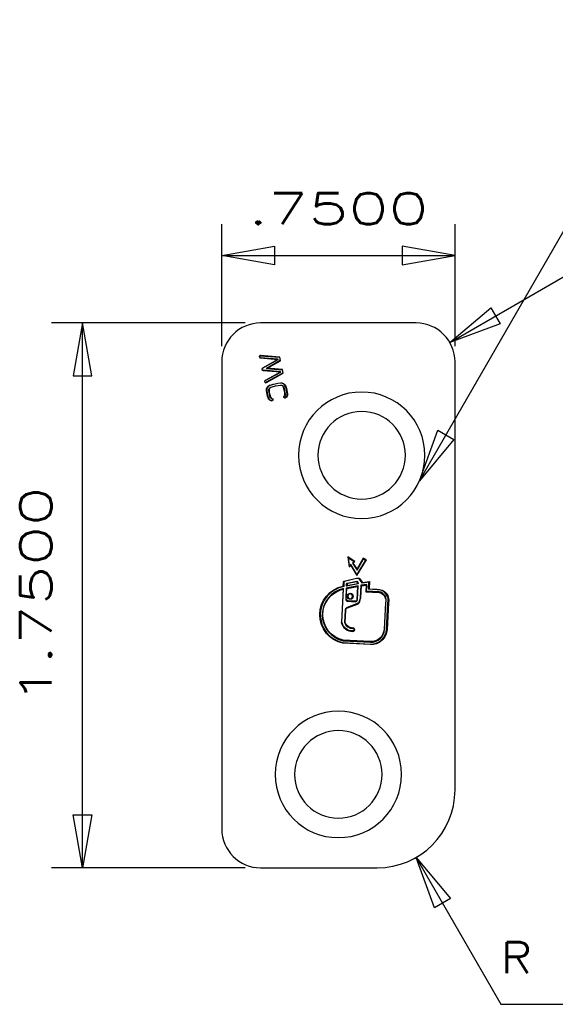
# Model space of a CAD drawing. Header units: inches. Extents: x 3 to 289, y 4 to 291.
# Tile 82 of 256: x 30.74 to 32.46, y 119.93 to 123.09. Entities that reach past the tile are written whole.
import ezdxf
from ezdxf.enums import TextEntityAlignment as Align

# ---------------------------------------------------------------- set-up
doc = ezdxf.new("R2010")
doc.units = ezdxf.units.IN
doc.header["$LTSCALE"] = 0.5
doc.header["$MEASUREMENT"] = 0
doc.layers.add('DIE', color=7, linetype='Continuous')
doc.layers.add('MFB', color=7, linetype='Continuous')
doc.styles.add('VERO0-Simplex', font='simplex_.ttf')

# ---------------------------------------------------------------- blocks, each defined once
blk = doc.blocks.new('ArrowheadClosed')
at = {"color": 0}
for p, q in [((0, 0), (-1, 0.176)), ((-1, 0.176), (-1, -0.176)), ((-1, -0.176), (0, 0))]:
    blk.add_line(p, q, dxfattribs=at)

msp = doc.modelspace()

# ---------------------------------------------------------------- linework, layer by layer
at = {"layer": 'DIE', "color": 9, "linetype": 'Continuous'}
for p, q in [((32.0145, 122.1166), (31.5145, 122.1166)), ((31.5139, 122.0042), (31.5695, 121.9996)), ((31.5702, 122.0004), (31.514, 122.005)), ((31.576, 122.0071), (31.5145, 122.0121)), ((31.5145, 122.0113), (31.5753, 122.0063)), ((31.5753, 122.0063), (31.576, 122.0071)), ((31.5753, 122.0063), (31.5776, 121.9956)), ((31.5786, 121.9952), (31.576, 122.0071)), ((31.3895, 121.9916), (31.3895, 120.4916)), ((31.5695, 121.9993), (31.5207, 121.9719)), ((31.5211, 121.9711), (31.5207, 121.9719)), ((31.5211, 121.9711), (31.5705, 121.9988)), ((31.5776, 121.9956), (31.533, 121.9706)), ((31.5358, 121.9712), (31.5786, 121.9952)), ((31.5702, 122.0004), (31.5695, 121.9996)), ((31.5695, 121.9996), (31.5695, 121.9993)), ((31.5705, 121.9988), (31.5695, 121.9993)), ((31.5705, 121.9988), (31.5702, 122.0004)), ((31.5776, 121.9956), (31.5786, 121.9952)), ((32.1395, 120.6166), (32.1395, 121.9916)), ((31.5223, 121.9644), (31.578, 121.9593)), ((31.5787, 121.9601), (31.5224, 121.9653)), ((31.5781, 121.9589), (31.5292, 121.9322)), ((31.5296, 121.9314), (31.5791, 121.9585)), ((31.5862, 121.9552), (31.5326, 121.9259)), ((31.533, 121.9706), (31.5358, 121.9712)), ((31.533, 121.9706), (31.5839, 121.9659)), ((31.533, 121.9252), (31.5872, 121.9548)), ((31.5846, 121.9667), (31.5358, 121.9712)), ((31.5787, 121.9601), (31.578, 121.9593)), ((31.578, 121.9593), (31.5781, 121.9589)), ((31.5791, 121.9585), (31.5781, 121.9589)), ((31.5791, 121.9585), (31.5787, 121.9601)), ((31.5839, 121.9659), (31.5846, 121.9667)), ((31.5839, 121.9659), (31.5862, 121.9552)), ((31.5872, 121.9548), (31.5846, 121.9667)), ((31.5862, 121.9552), (31.5872, 121.9548)), ((31.5456, 121.8775), (31.5464, 121.8777)), ((31.5999, 121.8888), (31.6008, 121.8889)), ((31.5945, 121.8766), (31.595, 121.8758)), ((31.7951, 121.3658), (31.7988, 121.3336)), ((31.7973, 121.3622), (31.7951, 121.3658)), ((31.8179, 121.3502), (31.7951, 121.3658)), ((31.8002, 121.3371), (31.7973, 121.3622)), ((31.7973, 121.3622), (31.815, 121.35)), ((31.8047, 121.3407), (31.8002, 121.3371)), ((31.8047, 121.3407), (31.8042, 121.338)), ((31.8238, 121.3085), (31.8047, 121.3407)), ((31.815, 121.35), (31.8095, 121.3453)), ((31.8095, 121.3453), (31.8246, 121.3231)), ((31.8095, 121.3453), (31.8119, 121.345)), ((31.8119, 121.345), (31.8179, 121.3502)), ((31.8245, 121.3264), (31.8119, 121.345)), ((31.815, 121.35), (31.8179, 121.3502)), ((31.8237, 121.3051), (31.8546, 121.3553)), ((31.8521, 121.3547), (31.8238, 121.3085)), ((31.8441, 121.3612), (31.8245, 121.3264)), ((31.8246, 121.3231), (31.8448, 121.3588)), ((31.8448, 121.3588), (31.8441, 121.3612)), ((31.8546, 121.3553), (31.8441, 121.3612)), ((31.8448, 121.3588), (31.8521, 121.3547)), ((31.8521, 121.3547), (31.8546, 121.3553)), ((31.7988, 121.3336), (31.8042, 121.338)), ((31.8002, 121.3371), (31.7988, 121.3336)), ((31.8042, 121.338), (31.8237, 121.3051)), ((31.8238, 121.3085), (31.8237, 121.3051)), ((31.8246, 121.3231), (31.8245, 121.3264)), ((31.7801, 121.2715), (31.7808, 121.2842)), ((31.7808, 121.2842), (31.7829, 121.2878)), ((31.7825, 121.2837), (31.7808, 121.2842)), ((31.7825, 121.2837), (31.7818, 121.27)), ((31.784, 121.2863), (31.7825, 121.2837)), ((31.7829, 121.2878), (31.8223, 121.2973)), ((31.784, 121.2863), (31.7829, 121.2878)), ((31.8225, 121.2955), (31.784, 121.2863)), ((31.8286, 121.2786), (31.7903, 121.2716)), ((31.7903, 121.2716), (31.7906, 121.2775)), ((31.7906, 121.2775), (31.7929, 121.2809)), ((31.7906, 121.2775), (31.7923, 121.2769)), ((31.7922, 121.2737), (31.8266, 121.2801)), ((31.7923, 121.2769), (31.7922, 121.2737)), ((31.794, 121.2793), (31.7923, 121.2769)), ((31.7929, 121.2809), (31.8241, 121.287)), ((31.7929, 121.2809), (31.794, 121.2793)), ((31.8236, 121.2851), (31.794, 121.2793)), ((31.8225, 121.2955), (31.8223, 121.2973)), ((31.8223, 121.2973), (31.8318, 121.2968)), ((31.8309, 121.2951), (31.8225, 121.2955)), ((31.8241, 121.287), (31.8236, 121.2851)), ((31.8238, 121.2849), (31.8236, 121.2851)), ((31.8241, 121.287), (31.825, 121.2862)), ((31.8286, 121.2786), (31.8266, 121.2801)), ((31.8309, 121.2951), (31.8318, 121.2968)), ((31.8417, 121.281), (31.8309, 121.2951)), ((31.8318, 121.2968), (31.8425, 121.2829)), ((31.856, 121.2765), (31.8368, 121.2741)), ((31.8626, 121.2837), (31.8417, 121.281)), ((31.8417, 121.281), (31.8425, 121.2829)), ((31.8425, 121.2829), (31.8645, 121.2857)), ((31.856, 121.2765), (31.8541, 121.2745)), ((31.8549, 121.2552), (31.856, 121.2765)), ((31.8614, 121.2611), (31.8626, 121.2837)), ((31.8626, 121.2837), (31.8645, 121.2857)), ((31.8645, 121.2857), (31.8633, 121.2628)), ((31.7796, 121.2613), (31.7741, 121.1559)), ((31.7758, 121.156), (31.7815, 121.2636)), ((31.7815, 121.2636), (31.7796, 121.2613)), ((31.7818, 121.27), (31.7801, 121.2715)), ((31.7899, 121.2651), (31.7881, 121.2299)), ((31.8283, 121.2722), (31.7899, 121.2651)), ((31.7899, 121.2651), (31.7916, 121.2637)), ((31.7899, 121.2298), (31.7916, 121.2637)), ((31.7903, 121.2716), (31.7922, 121.2737)), ((31.7916, 121.2637), (31.8264, 121.2701)), ((31.8264, 121.2701), (31.8242, 121.228)), ((31.826, 121.2279), (31.8283, 121.2722)), ((31.8283, 121.2722), (31.8264, 121.2701)), ((31.8368, 121.2741), (31.8347, 121.2342)), ((31.8365, 121.2341), (31.8385, 121.2725)), ((31.8368, 121.2741), (31.8385, 121.2725)), ((31.8385, 121.2725), (31.8541, 121.2745)), ((31.8541, 121.2745), (31.853, 121.2535)), ((31.8549, 121.2552), (31.853, 121.2535)), ((31.853, 121.2535), (31.8955, 121.2513)), ((31.8957, 121.2531), (31.8549, 121.2552)), ((31.8614, 121.2611), (31.8633, 121.2628)), ((31.8887, 121.2597), (31.8614, 121.2611)), ((31.8633, 121.2628), (31.8887, 121.2615)), ((31.8887, 121.2597), (31.8887, 121.2615)), ((31.8957, 121.2531), (31.8955, 121.2513)), ((31.8253, 121.2152), (31.793, 121.203)), ((31.7936, 121.2014), (31.8259, 121.2135)), ((31.8187, 121.223), (31.7948, 121.2242)), ((31.7948, 121.2225), (31.8186, 121.2212)), ((31.8344, 121.2319), (31.8317, 121.2223)), ((31.8334, 121.2218), (31.8361, 121.2315)), ((31.9158, 121.218), (31.9113, 121.1327)), ((31.9131, 121.1326), (31.9175, 121.2177)), ((31.9175, 121.2177), (31.9158, 121.218)), ((31.9193, 121.1323), (31.9237, 121.2166)), ((31.9255, 121.2164), (31.9211, 121.1322)), ((31.9237, 121.2166), (31.9255, 121.2164)), ((31.7862, 121.1937), (31.7841, 121.1542)), ((31.7859, 121.1544), (31.788, 121.1936)), ((31.7758, 121.156), (31.7741, 121.1559)), ((31.7841, 121.1542), (31.7859, 121.1544)), ((31.7794, 121.0898), (31.7791, 121.088)), ((31.8669, 121.0834), (31.7791, 121.088)), ((31.7794, 121.0898), (31.867, 121.0852)), ((31.7802, 121.096), (31.7804, 121.0978)), ((31.7802, 121.096), (31.8673, 121.0914)), ((31.8674, 121.0932), (31.7804, 121.0978)), ((31.5145, 120.3666), (31.8895, 120.3666))]:
    msp.add_line(p, q, dxfattribs=at)
at = {"layer": 'DIE', "color": 4, "linetype": 'Continuous'}
for p, q in [((31.514, 122.005), (31.5139, 122.0042)), ((31.5145, 122.0113), (31.5145, 122.0121)), ((31.5224, 121.9653), (31.5223, 121.9644)), ((31.5296, 121.9314), (31.5292, 121.9322)), ((31.5326, 121.9259), (31.533, 121.9252)), ((31.5454, 121.9163), (31.5451, 121.9171)), ((31.5472, 121.9103), (31.5475, 121.9095)), ((31.5781, 121.9232), (31.578, 121.9241)), ((31.5789, 121.917), (31.579, 121.9161)), ((31.5891, 121.9102), (31.5882, 121.9099)), ((31.5951, 121.9118), (31.5959, 121.9121)), ((31.5345, 121.899), (31.5337, 121.8988)), ((31.5407, 121.8999), (31.5416, 121.9)), ((31.591, 121.8817), (31.5905, 121.8825)), ((31.5937, 121.8878), (31.5928, 121.8877)), ((31.5395, 121.8759), (31.5387, 121.8756)), ((31.5494, 121.867), (31.5493, 121.8661)), ((31.5505, 121.8731), (31.5506, 121.874)), ((31.825, 121.2862), (31.8238, 121.2849)), ((31.7881, 121.2299), (31.7899, 121.2298)), ((31.7948, 121.2225), (31.7948, 121.2242)), ((31.8186, 121.2212), (31.8187, 121.223)), ((31.826, 121.2279), (31.8242, 121.228)), ((31.8253, 121.2152), (31.8259, 121.2135)), ((31.8317, 121.2223), (31.8334, 121.2218)), ((31.8344, 121.2319), (31.8361, 121.2315)), ((31.8347, 121.2342), (31.8365, 121.2341)), ((31.7862, 121.1937), (31.788, 121.1936)), ((31.793, 121.203), (31.7936, 121.2014)), ((31.9131, 121.1326), (31.9113, 121.1327)), ((31.9193, 121.1323), (31.9211, 121.1322)), ((31.8673, 121.0914), (31.8674, 121.0932)), ((31.867, 121.0852), (31.8669, 121.0834))]:
    msp.add_line(p, q, dxfattribs=at)
at = {"layer": 'DIE', "color": 9, "linetype": 'Continuous', "extrusion": (0, 0, -1)}
for centre, radius in [((-31.8395, 121.6916), 0.2031), ((-31.8395, 121.6916), 0.1406), ((-31.8026, 121.2386), 0.00784), ((-31.7645, 120.6666), 0.2031), ((-31.7645, 120.6666), 0.1406)]:
    msp.add_circle(centre, radius, dxfattribs=at)
at = {"layer": 'DIE', "color": 9, "linetype": 'Continuous'}
msp.add_circle((31.8026, 121.2386), 0.0096, dxfattribs=at)
for centre, radius, start, end in [((31.5145, 121.9916), 0.125, 90, 180), ((32.0145, 121.9916), 0.125, 0, 90), ((31.5142, 122.0081), 0.004, 85.3, 265.3), ((31.5227, 121.9684), 0.004, 119.6981, 264.7198), ((31.5311, 121.9287), 0.004, 118.6985, 298.6985), ((31.55, 121.9013), 0.0157, 107.115, 188.6087), ((31.55, 121.9013), 0.00852, 107.1152, 188.6091), ((31.6006, 121.737), 0.1875, 96.8847, 107.1151), ((31.6006, 121.737), 0.1804, 96.8847, 107.1151), ((31.58, 121.9077), 0.0157, 15.3911, 96.8847), ((31.58, 121.9077), 0.00852, 15.3911, 96.8847), ((31.4143, 121.8621), 0.1804, 8.1677, 15.3911), ((31.4143, 121.8621), 0.1875, 8.1855, 15.3911), ((31.7199, 121.927), 0.1875, 188.6088, 195.8323), ((31.7199, 121.927), 0.1804, 188.6088, 195.8603), ((31.5516, 121.8793), 0.00538, 196.7734, 260.1362), ((31.5928, 121.8791), 0.00312, 123.8638, 303.8638), ((31.5875, 121.8869), 0.00538, 303.8638, 8.1677), ((31.5874, 121.887), 0.0126, 304.131, 8.1619), ((31.5516, 121.8793), 0.0125, 195.8323, 260.1362), ((31.55, 121.8701), 0.00312, 260.1362, 80.1362), ((31.818, 121.2783), 0.00878, 11.5992, 48.6574), ((31.7983, 121.1796), 0.0918, 100.3791, 258.0738), ((31.7983, 121.1796), 0.0856, 101.3763, 257.753), ((31.8908, 121.2256), 0.0341, 344.7272, 93.5115), ((31.8908, 121.2256), 0.0279, 343.4151, 79.7946), ((31.7951, 121.2295), 0.00703, 177, 267), ((31.8189, 121.2282), 0.00703, 267, 357), ((31.8216, 121.2251), 0.0123, 290.6817, 344.703), ((31.8242, 121.2347), 0.0123, 344.703, 357), ((31.7967, 121.1931), 0.0105, 110.6817, 177), ((31.8097, 121.162), 0.0362, 189.6965, 272.611), ((31.8105, 121.1628), 0.0277, 198.1894, 271.2857), ((31.8115, 121.1314), 0.00552, 267.9931, 95.9149), ((32.0551, 121.1272), 0.2437, 179.9018, 180.3167), ((31.8696, 121.1349), 0.0497, 267, 357), ((31.8696, 121.1349), 0.0435, 267, 357), ((31.8895, 120.6166), 0.25, 270, 0), ((31.5145, 120.4916), 0.125, 180, 270)]:
    msp.add_arc(centre, radius, start, end, dxfattribs=at)
at = {"layer": 'DIE', "color": 9, "linetype": 'Continuous', "extrusion": (0, 0, -1)}
for centre, radius, start, end in [((-31.5142, 122.0081), 0.00312, 274.7, 94.7), ((-31.5227, 121.9684), 0.00313, 275.2802, 60.2443), ((-31.5311, 121.9287), 0.00312, 241.3015, 61.3015), ((-31.55, 121.9013), 0.0165, 351.3913, 72.885), ((-31.55, 121.9013), 0.0094, 351.3909, 72.8848), ((-31.6006, 121.737), 0.1884, 72.8849, 83.1153), ((-31.6006, 121.737), 0.1813, 72.8849, 83.1153), ((-31.58, 121.9077), 0.0165, 83.1153, 164.6089), ((-31.58, 121.9077), 0.0094, 83.1153, 164.6089), ((-31.4143, 121.8621), 0.1813, 164.6089, 171.8323), ((-31.4143, 121.8621), 0.1884, 164.6089, 171.8145), ((-31.7199, 121.927), 0.1884, 344.1677, 351.3912), ((-31.7199, 121.927), 0.1813, 344.1376, 351.3912), ((-31.5516, 121.8793), 0.00625, 279.8638, 343.2929), ((-31.5928, 121.8791), 0.004, 236.1592, 56.1362), ((-31.5875, 121.8869), 0.00625, 171.8323, 236.1362), ((-31.5874, 121.887), 0.0135, 171.8366, 235.8932), ((-31.5516, 121.8793), 0.0134, 279.8638, 344.1677), ((-31.55, 121.8701), 0.004, 99.8638, 279.8638), ((-31.818, 121.2783), 0.0105, 131.3426, 178.2042), ((-31.7983, 121.1796), 0.0936, 281.8415, 78.7667), ((-31.7983, 121.1796), 0.0838, 282.344, 77.0651), ((-31.8908, 121.2256), 0.0359, 86.6506, 194.9664), ((-31.8908, 121.2256), 0.0261, 100.4451, 197.0383), ((-31.7951, 121.2295), 0.00527, 273, 3), ((-31.8189, 121.2282), 0.00527, 183, 273), ((-31.8216, 121.2251), 0.0105, 195.297, 249.3183), ((-31.8242, 121.2347), 0.0105, 183, 195.297), ((-31.7967, 121.1931), 0.00878, 3, 69.3183), ((-31.8097, 121.162), 0.0344, 267.2607, 349.9808), ((-31.8105, 121.1628), 0.026, 268.8842, 341.0942), ((-31.9888, 121.1478), 0.1782, 355.9317, 356.4993), ((-31.8115, 121.1314), 0.00376, 83.0854, 273), ((-31.8696, 121.1349), 0.0515, 183, 273), ((-31.8696, 121.1349), 0.0417, 183, 273)]:
    msp.add_arc(centre, radius, start, end, dxfattribs=at)
at = {"layer": 'MFB', "color": 56, "linetype": 'Continuous'}
for p, q in [((32.0252, 121.6094), (32.8804, 123.0906)), ((31.3895, 122.0416), (31.3895, 122.4336)), ((32.1395, 122.0416), (32.1395, 122.4336)), ((31.3895, 122.3336), (32.1395, 122.3336)), ((32.1227, 122.0541), (32.556, 122.3043)), ((31.4645, 122.1166), (30.8417, 122.1166)), ((30.9417, 120.3666), (30.9417, 122.1166)), ((32.0145, 120.4001), (32.2869, 119.9282)), ((31.4645, 120.3666), (30.8417, 120.3666)), ((32.2869, 119.9282), (33.0669, 119.9282))]:
    msp.add_line(p, q, dxfattribs=at)

# ---------------------------------------------------------------- block references
at = {"layer": 'MFB', "color": 56, "linetype": 'Continuous', "extrusion": (0, 0, -1), "xscale": 0.170138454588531, "yscale": 0.170138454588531, "zscale": 0.170138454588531}
msp.add_blockref('ArrowheadClosed', (-31.3895, 122.3336), dxfattribs=at)
at = {"layer": 'MFB', "color": 56, "linetype": 'Continuous', "xscale": 0.170138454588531, "yscale": 0.170138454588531, "zscale": 0.170138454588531}
msp.add_blockref('ArrowheadClosed', (32.1395, 122.3336), dxfattribs=at)
at = {"layer": 'MFB', "color": 56, "linetype": 'Continuous', "extrusion": (0, 0, -1)}
for p, xscale, yscale, zscale, rotation in [((-32.1227, 122.0541), 0.1701384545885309, 0.1701384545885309, 0.1701384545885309, 330.0000000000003), ((-32.0252, 121.6094), 0.170138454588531, 0.170138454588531, 0.170138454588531, 299.9999999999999), ((-30.9417, 120.3666), 0.170138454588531, 0.170138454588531, 0.170138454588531, 270), ((-32.0145, 120.4001), 0.170138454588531, 0.170138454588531, 0.170138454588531, 59.99999999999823)]:
    msp.add_blockref('ArrowheadClosed', p, dxfattribs=dict(at, xscale=xscale, yscale=yscale, zscale=zscale, rotation=rotation))
at = {"layer": 'MFB', "color": 56, "linetype": 'Continuous', "xscale": 0.170138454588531, "yscale": 0.170138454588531, "zscale": 0.170138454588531, "rotation": 90}
msp.add_blockref('ArrowheadClosed', (30.9417, 122.1166), dxfattribs=at)

# ---------------------------------------------------------------- texts
at = {"layer": 'MFB', "color": 7, "linetype": 'Continuous', "style": 'VERO0-Simplex'}
for s, width, p, p2 in [('.7500', 1.376302, (31.4745, 122.4336), (32.0545, 122.4336)), ('R', 1.016021, (32.2869, 120.0282), (32.3869, 120.0282))]:
    msp.add_text(s, height=0.1, dxfattribs=dict(at, width=width)).set_placement(p, p2, align=Align.FIT)
at = {"layer": 'MFB', "color": 7, "linetype": 'Continuous', "style": 'VERO0-Simplex', "width": 1.410379}
msp.add_text('1.7500', height=0.1, rotation=90, dxfattribs=at).set_placement((30.8417, 120.8916), (30.8417, 121.5916), align=Align.FIT)

doc.saveas('drawing.dxf')
